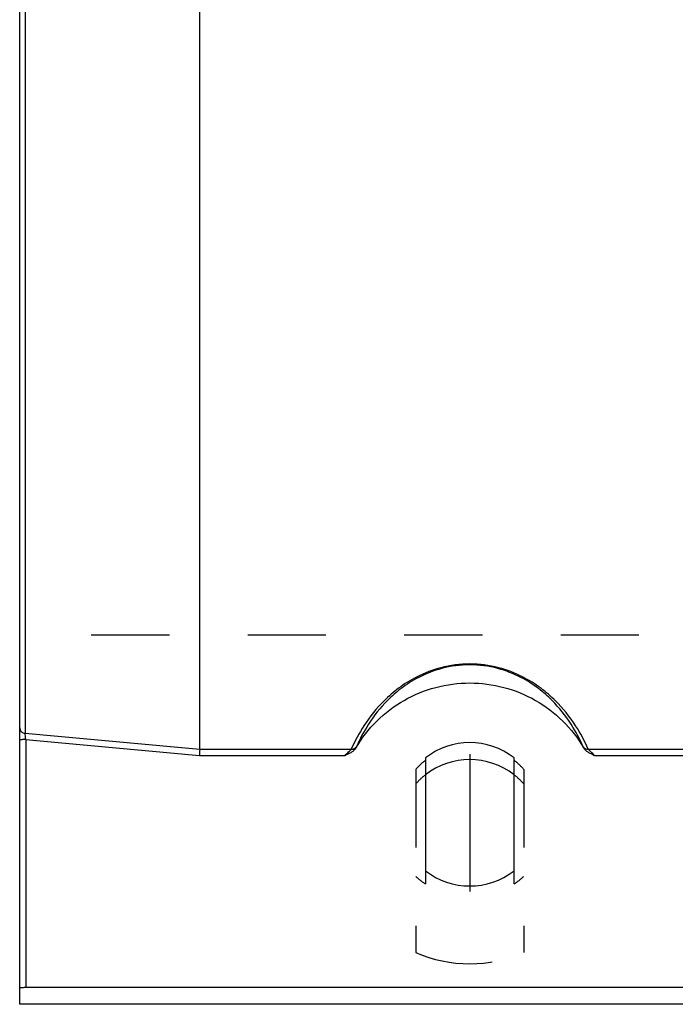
# Model space of a CAD drawing. Header units: millimetres. Extents: x 397 to 603, y 378 to 622.
# Tile 1 of 10: x 402 to 457, y 382 to 465. Entities that reach past the tile are written whole.
import ezdxf

# ---------------------------------------------------------------- set-up
doc = ezdxf.new("R2010")
doc.units = ezdxf.units.MM
doc.header["$LTSCALE"] = 65.185185
doc.linetypes.add('CENTER', pattern=[0.6, 0.375, -0.075, 0.075, -0.075])
doc.linetypes.add('HIDDEN', pattern=[0.2, 0.1, -0.1])
for name, color, linetype in [('FLAECHEN', 7, 'CONTINUOUS'), ('KOERPER', 7, 'CONTINUOUS'), ('KONST.EL_MIT_GEO', 7, 'CONTINUOUS')]:
    doc.layers.add(name, color=color, linetype=linetype)

msp = doc.modelspace()

# ---------------------------------------------------------------- linework, layer by layer
at = {"layer": 'FLAECHEN', "color": 8, "linetype": 'HIDDEN'}
msp.add_line((597.5, 413.259), (402.5, 413.259), dxfattribs=at)
at = {"layer": 'FLAECHEN', "color": 7, "linetype": 'Continuous'}
msp.add_line((597.5, 382.5), (402.5, 382.5), dxfattribs=at)
at = {"layer": 'KOERPER', "color": 7, "linetype": 'Continuous'}
for p, q in [((436.3, 403.024), (436.3, 393.626)), ((443.7, 393.626), (443.7, 403.024))]:
    msp.add_line(p, q, dxfattribs=at)
at = {"layer": 'KOERPER', "color": 8, "linetype": 'HIDDEN'}
for p, q in [((435.5, 402.071), (435.5, 386.82)), ((444.5, 402.071), (444.5, 386.82)), ((436.3, 393.626), (436.3, 392.533)), ((443.7, 392.533), (443.7, 393.626))]:
    msp.add_line(p, q, dxfattribs=at)
at = {"layer": 'KOERPER', "color": 7, "linetype": 'Continuous'}
for centre, start, end in [((440, 398.27), 52.10672, 127.89328), ((440, 398.38), 232.10672, 307.89328)]:
    msp.add_arc(centre, 6.024, start, end, dxfattribs=at)
at = {"layer": 'KOERPER', "color": 8, "linetype": 'HIDDEN'}
for centre, radius, start, end in [((439.989, 398.09), 6, 127.93903, 138.43095), ((440.011, 398.09), 6, 41.56905, 52.06097), ((439.99, 398.165), 6.733, 228.17527, 236.76721), ((440.01, 398.165), 6.733, 303.23279, 311.82473)]:
    msp.add_arc(centre, radius, start, end, dxfattribs=at)
at = {"layer": 'KONST.EL_MIT_GEO', "color": 7, "linetype": 'Continuous'}
for p, q in [((402.5, 382.5), (402.5, 617.5)), ((402.956, 594.928), (402.956, 405.072)), ((417.5, 403.751), (417.5, 492.683)), ((403, 404.553), (403, 383.915)), ((417.5, 403.751), (430.127, 403.751)), ((449.873, 403.751), (550.127, 403.751)), ((417.478, 403.238), (429.614, 403.238)), ((450.386, 403.238), (549.614, 403.238)), ((403, 383.915), (597, 383.915))]:
    msp.add_line(p, q, dxfattribs=at)
at = {"layer": 'KONST.EL_MIT_GEO', "color": 2, "linetype": 'CENTER'}
msp.add_line((440, 403.325), (440, 391.91), dxfattribs=at)
at = {"layer": 'KONST.EL_MIT_GEO', "color": 7, "linetype": 'Continuous'}
msp.add_arc((440, 396.856), 6.024, 52.10221, 127.89779, dxfattribs=at)
at = {"layer": 'KONST.EL_MIT_GEO', "color": 8, "linetype": 'HIDDEN'}
for centre, radius, start, end in [((439.989, 396.878), 6, 127.9433, 138.43113), ((440.011, 396.878), 6, 41.56887, 52.0567), ((440, 397.019), 11.148, 246.19227, 293.80773)]:
    msp.add_arc(centre, radius, start, end, dxfattribs=at)
at = {"layer": 'KONST.EL_MIT_GEO', "color": 7, "linetype": 'Continuous'}
for points, knots in [([(449.873, 403.751), (449.572, 404.429), (448.797, 405.874), (447.435, 407.575), (445.899, 408.905), (444.329, 409.887), (442.331, 410.651), (440, 410.953), (437.669, 410.651), (435.671, 409.887), (434.101, 408.905), (432.565, 407.575), (431.203, 405.874), (430.428, 404.429), (430.127, 403.751)], [0, 0, 0, 0, 0.08653, 0.190627, 0.252224, 0.32296, 0.405718, 0.5, 0.594282, 0.677039, 0.747776, 0.809373, 0.91347, 1, 1, 1, 1]), ([(449.444, 403.959), (449.159, 404.603), (448.428, 405.98), (447.142, 407.603), (445.688, 408.88), (444.192, 409.831), (442.266, 410.583), (440, 410.884), (437.734, 410.583), (435.808, 409.831), (434.312, 408.88), (432.858, 407.603), (431.572, 405.98), (430.841, 404.603), (430.556, 403.959)], [0, 0, 0, 0, 0.085814, 0.18903, 0.250213, 0.320747, 0.403985, 0.5, 0.596015, 0.679252, 0.749787, 0.810969, 0.914186, 1, 1, 1, 1]), ([(430.504, 403.849), (430.985, 404.667), (432.168, 406.186), (434.465, 407.926), (437.136, 409.02), (440, 409.393), (442.864, 409.02), (445.535, 407.926), (447.832, 406.186), (449.015, 404.667), (449.496, 403.849)], [0, 0, 0, 0, 0.124785, 0.249734, 0.374826, 0.5, 0.625174, 0.750266, 0.875215, 1, 1, 1, 1]), ([(402.5, 405.532), (402.5, 405.475), (402.524, 405.359), (402.625, 405.211), (402.776, 405.107), (402.895, 405.077), (402.956, 405.072)], [0, 0, 0, 0, 0.241302, 0.487579, 0.741012, 1, 1, 1, 1]), ([(403, 404.553), (402.936, 404.553), (402.844, 404.551), (402.726, 404.545), (402.651, 404.539), (402.59, 404.532), (402.543, 404.523), (402.516, 404.516), (402.5, 404.507), (402.5, 404.502)], [0, 0, 0, 0, 0.37717, 0.547784, 0.697621, 0.821093, 0.913766, 0.972871, 1, 1, 1, 1]), ([(403, 404.553), (402.991, 404.656), (402.976, 404.829), (402.961, 405.002), (402.956, 405.072)], [0, 0, 0, 0, 0.597336, 1, 1, 1, 1]), ([(417.5, 403.751), (417.5, 403.739), (417.498, 403.711), (417.496, 403.643), (417.491, 403.537), (417.485, 403.394), (417.481, 403.291), (417.478, 403.238)], [0, 0, 0, 0, 0.070559, 0.162464, 0.400375, 0.689384, 1, 1, 1, 1]), ([(429.614, 403.238), (429.697, 403.276), (429.864, 403.351), (430.108, 403.476), (430.335, 403.631), (430.458, 403.77), (430.504, 403.849)], [0, 0, 0, 0, 0.250506, 0.500906, 0.750909, 1, 1, 1, 1]), ([(429.614, 403.238), (429.662, 403.288), (429.756, 403.385), (429.896, 403.522), (430.02, 403.643), (430.097, 403.717), (430.127, 403.751)], [0, 0, 0, 0, 0.284434, 0.560282, 0.810622, 1, 1, 1, 1]), ([(430.127, 403.751), (430.211, 403.746), (430.382, 403.775), (430.514, 403.891), (430.556, 403.959)], [0, 0, 0, 0, 0.511358, 1, 1, 1, 1]), ([(430.504, 403.849), (430.509, 403.859), (430.527, 403.896), (430.545, 403.932), (430.556, 403.959)], [0, 0, 0, 0, 0.288979, 1, 1, 1, 1]), ([(449.496, 403.849), (449.491, 403.859), (449.473, 403.896), (449.455, 403.932), (449.444, 403.959)], [0, 0, 0, 0, 0.288979, 1, 1, 1, 1]), ([(449.444, 403.959), (449.486, 403.891), (449.618, 403.775), (449.789, 403.746), (449.873, 403.751)], [0, 0, 0, 0, 0.488642, 1, 1, 1, 1]), ([(449.496, 403.849), (449.542, 403.77), (449.665, 403.631), (449.892, 403.476), (450.136, 403.351), (450.303, 403.276), (450.386, 403.238)], [0, 0, 0, 0, 0.249092, 0.499095, 0.749495, 1, 1, 1, 1]), ([(450.386, 403.238), (450.338, 403.288), (450.244, 403.385), (450.104, 403.522), (449.98, 403.643), (449.903, 403.717), (449.873, 403.751)], [0, 0, 0, 0, 0.284434, 0.560282, 0.810622, 1, 1, 1, 1]), ([(402.5, 383.864), (402.5, 383.869), (402.516, 383.878), (402.543, 383.885), (402.59, 383.894), (402.651, 383.901), (402.726, 383.907), (402.844, 383.913), (402.936, 383.915), (403, 383.915)], [0, 0, 0, 0, 0.027129, 0.086233, 0.178907, 0.30238, 0.452216, 0.622828, 1, 1, 1, 1])]:
    msp.add_open_spline(points, degree=3, knots=knots, dxfattribs=at)
for points in [[(402.956, 405.072), (407.804, 404.631), (412.652, 404.191), (417.5, 403.752)], [(403, 404.553), (407.826, 404.114), (412.652, 403.676), (417.478, 403.238)]]:
    msp.add_open_spline(points, degree=3, dxfattribs=at)

doc.saveas('drawing.dxf')
